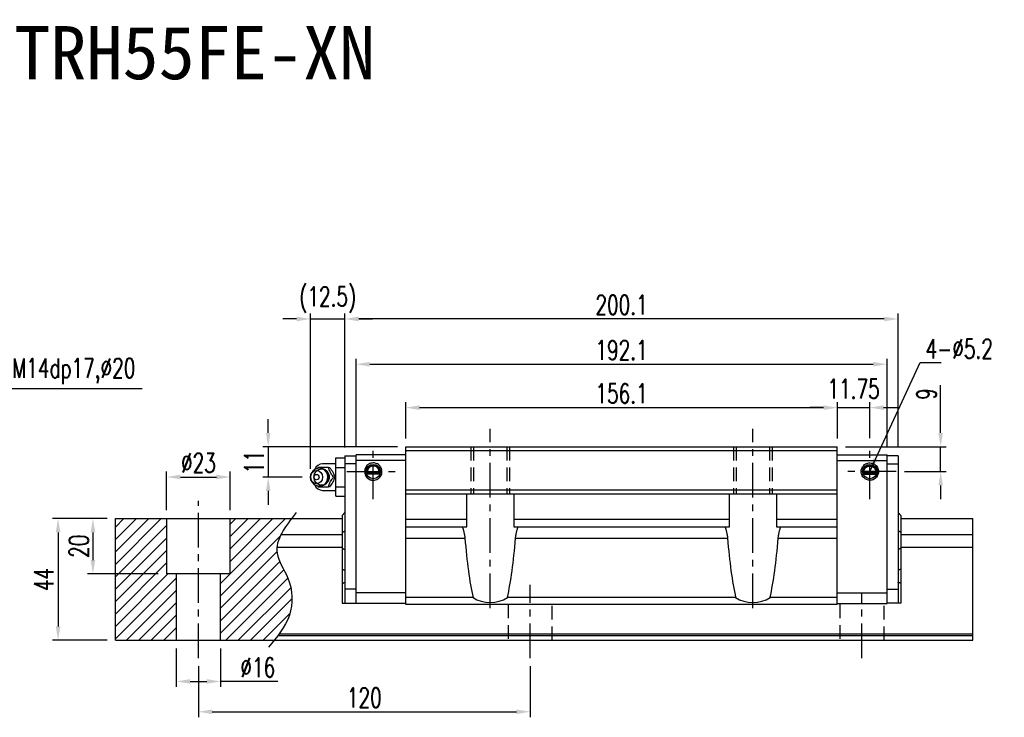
# Model space of a CAD drawing. Header units: millimetres. Extents: x 710 to 1283, y 178 to 676.
# Tile 3 of 3: x 927 to 1283, y 178 to 430. Entities that reach past the tile are written whole.
import ezdxf
from ezdxf.enums import TextEntityAlignment as Align

# ---------------------------------------------------------------- set-up
doc = ezdxf.new("R2010")
doc.units = ezdxf.units.MM
doc.header["$LTSCALE"] = 10
doc.linetypes.add('CENTER', pattern=[2, 1.25, -0.25, 0.25, -0.25])
doc.linetypes.add('DASHED', pattern=[0.75, 0.5, -0.25])
for name, color, linetype in [('2', 7, 'Continuous'), ('CHA', 7, 'Continuous'), ('CL', 1, 'CENTER'), ('DIM', 4, 'Continuous'), ('OUT', 3, 'Continuous')]:
    doc.layers.add(name, color=color, linetype=linetype)
doc.styles.add('DIM-7', font='SIMPLEX.shx', dxfattribs={"width": 0.7, "bigfont": 'chineset.shx'})
doc.styles.add('T', font='kaiu.ttf')
doc.dimstyles.new('CNS', dxfattribs={"dimtxt": 3.5, "dimasz": 2.5, "dimexe": 1, "dimexo": 1.5, "dimgap": 0.09, "dimtad": 0, "dimdsep": 46, "dimtxsty": 'DIM-7', "dimcen": 0.09, "dimclrd": 1, "dimclre": 1, "dimclrt": 4, "dimadec": 0, "dimazin": 0, "dimtfac": 1, "dimtix": 1, "dimtmove": 2, "dimatfit": 3, "dimfxl": 1, "dimtvp": 0.971429, "dimtolj": 1, "dimarcsym": 0})

# ---------------------------------------------------------------- blocks, each defined once
blk = doc.blocks.new('*D58')
at = {"layer": 'DEFPOINTS', "color": 0}
for p in [(961.92, 249.87), (953.76, 229.87), (980.42, 229.87)]:
    blk.add_point(p, dxfattribs=at)
at = {"layer": 'DIM', "color": 7, "lineweight": -2}
for p, q in [((958.92, 249.87), (951.76, 249.87)), ((953.76, 244.87), (953.76, 234.87)), ((977.42, 229.87), (951.76, 229.87))]:
    blk.add_line(p, q, dxfattribs=at)
at = {"layer": 'DIM', "color": 7}
for points in [[(952.93, 244.87), (954.59, 244.87), (953.76, 249.87)], [(952.93, 234.87), (954.59, 234.87), (953.76, 229.87)]]:
    blk.add_solid(points, dxfattribs=at)
at = {"layer": 'DIM', "color": 7, "insert": (948.66, 239.87), "char_height": 7, "attachment_point": 5, "rotation": 90, "style": 'DIM-7'}
blk.add_mtext('\\A1;20', dxfattribs=at)
blk = doc.blocks.new('*D59')
at = {"layer": 'DEFPOINTS', "color": 0}
for p in [(961.92, 249.87), (941.16, 205.87), (961.92, 205.87)]:
    blk.add_point(p, dxfattribs=at)
at = {"layer": 'DIM', "color": 7, "lineweight": -2}
for p, q in [((958.92, 249.87), (939.16, 249.87)), ((941.16, 244.87), (941.16, 210.87)), ((958.92, 205.87), (939.16, 205.87))]:
    blk.add_line(p, q, dxfattribs=at)
at = {"layer": 'DIM', "color": 7}
for points in [[(940.33, 244.87), (941.99, 244.87), (941.16, 249.87)], [(940.33, 210.87), (941.99, 210.87), (941.16, 205.87)]]:
    blk.add_solid(points, dxfattribs=at)
at = {"layer": 'DIM', "color": 7, "insert": (936.06, 227.87), "char_height": 7, "attachment_point": 5, "rotation": 90, "style": 'DIM-7'}
blk.add_mtext('\\A1;44', dxfattribs=at)
blk = doc.blocks.new('*D60')
at = {"layer": 'DEFPOINTS', "color": 0}
for p in [(991.92, 199.46), (1111.92, 199.46), (1111.92, 180.03)]:
    blk.add_point(p, dxfattribs=at)
at = {"layer": 'DIM', "color": 7, "lineweight": -2}
for p, q in [((991.92, 196.46), (991.92, 178.03)), ((1111.92, 196.46), (1111.92, 178.03)), ((996.92, 180.03), (1106.92, 180.03))]:
    blk.add_line(p, q, dxfattribs=at)
at = {"layer": 'DIM', "color": 7}
for points in [[(996.92, 180.86), (996.92, 179.2), (991.92, 180.03)], [(1106.92, 180.86), (1106.92, 179.2), (1111.92, 180.03)]]:
    blk.add_solid(points, dxfattribs=at)
at = {"layer": 'DIM', "color": 7, "insert": (1051.92, 185.13), "char_height": 7, "attachment_point": 5, "style": 'DIM-7'}
blk.add_mtext('\\A1;120', dxfattribs=at)
blk = doc.blocks.new('*D62')
at = {"layer": 'DEFPOINTS', "color": 0}
for p in [(1223.02, 289.99), (1066.92, 275.87), (1223.02, 275.87)]:
    blk.add_point(p, dxfattribs=at)
at = {"layer": 'DIM', "color": 7, "lineweight": -2}
for p, q in [((1066.92, 278.87), (1066.92, 291.99)), ((1071.92, 289.99), (1218.02, 289.99)), ((1223.02, 278.87), (1223.02, 291.99))]:
    blk.add_line(p, q, dxfattribs=at)
at = {"layer": 'DIM', "color": 7}
for points in [[(1071.92, 290.82), (1071.92, 289.15), (1066.92, 289.99)], [(1218.02, 290.82), (1218.02, 289.15), (1223.02, 289.99)]]:
    blk.add_solid(points, dxfattribs=at)
at = {"layer": 'DIM', "color": 7, "insert": (1144.97, 295.09), "char_height": 7, "attachment_point": 5, "style": 'DIM-7'}
blk.add_mtext('\\A1;156.1', dxfattribs=at)
blk = doc.blocks.new('*D63')
at = {"layer": 'DEFPOINTS', "color": 0}
for p in [(1234.77, 289.99), (1223.02, 275.87), (1234.77, 275.95)]:
    blk.add_point(p, dxfattribs=at)
at = {"layer": 'DIM', "color": 7, "lineweight": -2}
for p, q in [((1218.02, 289.99), (1213.02, 289.99)), ((1223.02, 278.87), (1223.02, 291.99)), ((1223.02, 289.99), (1234.77, 289.99)), ((1234.77, 278.95), (1234.77, 291.99)), ((1239.77, 289.99), (1244.77, 289.99))]:
    blk.add_line(p, q, dxfattribs=at)
at = {"layer": 'DIM', "color": 7}
for points in [[(1218.02, 290.82), (1218.02, 289.15), (1223.02, 289.99)], [(1239.77, 290.82), (1239.77, 289.15), (1234.77, 289.99)]]:
    blk.add_solid(points, dxfattribs=at)
at = {"layer": 'DIM', "color": 7, "insert": (1228.89, 296.79), "char_height": 7, "attachment_point": 5, "style": 'DIM-7'}
blk.add_mtext('\\A1;11.75', dxfattribs=at)
blk = doc.blocks.new('*D57')
at = {"layer": 'DEFPOINTS', "color": 0}
for p in [(1223.02, 275.87), (1244.29, 266.87), (1260.39, 266.87)]:
    blk.add_point(p, dxfattribs=at)
at = {"layer": 'DIM', "color": 7, "lineweight": -2}
for p, q in [((1260.39, 280.87), (1260.39, 298.06)), ((1226.02, 275.87), (1262.39, 275.87)), ((1260.39, 266.87), (1260.39, 275.87)), ((1247.29, 266.87), (1262.39, 266.87)), ((1260.39, 261.87), (1260.39, 256.87))]:
    blk.add_line(p, q, dxfattribs=at)
at = {"layer": 'DIM', "color": 7}
for points in [[(1259.56, 280.87), (1261.22, 280.87), (1260.39, 275.87)], [(1259.56, 261.87), (1261.22, 261.87), (1260.39, 266.87)]]:
    blk.add_solid(points, dxfattribs=at)
at = {"layer": 'DIM', "color": 7, "insert": (1255.29, 294.94), "char_height": 7, "attachment_point": 5, "rotation": 90, "style": 'DIM-7'}
blk.add_mtext('\\A1;9', dxfattribs=at)
blk = doc.blocks.new('*D64')
at = {"layer": 'DEFPOINTS', "color": 0}
for p in [(1003.42, 264.91), (980.42, 249.87), (1003.42, 249.87)]:
    blk.add_point(p, dxfattribs=at)
at = {"layer": 'DIM', "color": 7, "lineweight": -2}
for p, q in [((980.42, 252.87), (980.42, 266.91)), ((985.42, 264.91), (998.42, 264.91)), ((1003.42, 252.87), (1003.42, 266.91))]:
    blk.add_line(p, q, dxfattribs=at)
at = {"layer": 'DIM', "color": 7}
for points in [[(985.42, 265.74), (985.42, 264.08), (980.42, 264.91)], [(998.42, 265.74), (998.42, 264.08), (1003.42, 264.91)]]:
    blk.add_solid(points, dxfattribs=at)
at = {"layer": 'DIM', "color": 7, "insert": (991.92, 270.01), "char_height": 7, "attachment_point": 5, "style": 'DIM-7'}
blk.add_mtext('\\A1;%%c23', dxfattribs=at)
blk = doc.blocks.new('*D65')
at = {"layer": 'DEFPOINTS', "color": 0}
for p in [(983.92, 205.87), (999.92, 205.87), (999.92, 190.99)]:
    blk.add_point(p, dxfattribs=at)
at = {"layer": 'DIM', "color": 7, "lineweight": -2}
for p, q in [((983.92, 202.87), (983.92, 188.99)), ((999.92, 202.87), (999.92, 188.99)), ((988.92, 190.99), (994.92, 190.99)), ((1020.6, 190.99), (999.92, 190.99))]:
    blk.add_line(p, q, dxfattribs=at)
at = {"layer": 'DIM', "color": 7}
for points in [[(988.92, 191.83), (988.92, 190.16), (983.92, 190.99)], [(994.92, 191.83), (994.92, 190.16), (999.92, 190.99)]]:
    blk.add_solid(points, dxfattribs=at)
at = {"layer": 'DIM', "color": 7, "insert": (1013.4, 196.09), "char_height": 7, "attachment_point": 5, "style": 'DIM-7'}
blk.add_mtext('\\A1;%%c16', dxfattribs=at)
blk = doc.blocks.new('*D66')
at = {"layer": 'DEFPOINTS', "color": 0}
for p in [(1066.92, 275.87), (1017.16, 264.87), (1032.42, 264.87)]:
    blk.add_point(p, dxfattribs=at)
at = {"layer": 'DIM', "color": 7, "lineweight": -2}
for p, q in [((1017.16, 280.87), (1017.16, 285.87)), ((1063.92, 275.87), (1015.16, 275.87)), ((1017.16, 275.87), (1017.16, 264.87)), ((1029.42, 264.87), (1015.16, 264.87)), ((1017.16, 259.87), (1017.16, 254.87))]:
    blk.add_line(p, q, dxfattribs=at)
at = {"layer": 'DIM', "color": 7}
for points in [[(1016.33, 280.87), (1017.99, 280.87), (1017.16, 275.87)], [(1016.33, 259.87), (1017.99, 259.87), (1017.16, 264.87)]]:
    blk.add_solid(points, dxfattribs=at)
at = {"layer": 'DIM', "color": 7, "insert": (1012.06, 270.37), "char_height": 7, "attachment_point": 5, "rotation": 90, "style": 'DIM-7'}
blk.add_mtext('\\A1;11', dxfattribs=at)
blk = doc.blocks.new('*D67')
at = {"layer": 'DEFPOINTS', "color": 0}
for p in [(1044.92, 322.05), (1044.92, 272.62), (1245.02, 272.62)]:
    blk.add_point(p, dxfattribs=at)
at = {"layer": 'DIM', "color": 7, "lineweight": -2}
for p, q in [((1044.92, 275.62), (1044.92, 324.05)), ((1240.02, 322.05), (1049.92, 322.05)), ((1245.02, 275.62), (1245.02, 324.05))]:
    blk.add_line(p, q, dxfattribs=at)
at = {"layer": 'DIM', "color": 7}
for points in [[(1049.92, 322.89), (1049.92, 321.22), (1044.92, 322.05)], [(1240.02, 322.89), (1240.02, 321.22), (1245.02, 322.05)]]:
    blk.add_solid(points, dxfattribs=at)
at = {"layer": 'DIM', "color": 7, "insert": (1144.97, 327.15), "char_height": 7, "attachment_point": 5, "style": 'DIM-7'}
blk.add_mtext('\\A1;200.1', dxfattribs=at)
blk = doc.blocks.new('*D68')
at = {"layer": 'DEFPOINTS', "color": 0}
for p in [(1241.02, 305.69), (1048.92, 272.87), (1241.02, 272.87)]:
    blk.add_point(p, dxfattribs=at)
at = {"layer": 'DIM', "color": 7, "lineweight": -2}
for p, q in [((1048.92, 275.87), (1048.92, 307.69)), ((1241.02, 275.87), (1241.02, 307.69)), ((1053.92, 305.69), (1236.02, 305.69))]:
    blk.add_line(p, q, dxfattribs=at)
at = {"layer": 'DIM', "color": 7}
for points in [[(1053.92, 306.53), (1053.92, 304.86), (1048.92, 305.69)], [(1236.02, 306.53), (1236.02, 304.86), (1241.02, 305.69)]]:
    blk.add_solid(points, dxfattribs=at)
at = {"layer": 'DIM', "color": 7, "insert": (1144.97, 310.79), "char_height": 7, "attachment_point": 5, "style": 'DIM-7'}
blk.add_mtext('\\A1;192.1', dxfattribs=at)
blk = doc.blocks.new('*D69')
at = {"layer": 'DEFPOINTS', "color": 0}
for p in [(1044.92, 322.05), (1044.92, 272.62), (1032.42, 264.87)]:
    blk.add_point(p, dxfattribs=at)
at = {"layer": 'DIM', "color": 7, "lineweight": -2}
for p, q in [((1027.42, 322.05), (1022.42, 322.05)), ((1032.42, 267.87), (1032.42, 324.05)), ((1032.42, 322.05), (1044.92, 322.05)), ((1044.92, 275.62), (1044.92, 324.05)), ((1049.92, 322.05), (1054.92, 322.05))]:
    blk.add_line(p, q, dxfattribs=at)
at = {"layer": 'DIM', "color": 7}
for points in [[(1027.42, 322.89), (1027.42, 321.22), (1032.42, 322.05)], [(1049.92, 322.89), (1049.92, 321.22), (1044.92, 322.05)]]:
    blk.add_solid(points, dxfattribs=at)
at = {"layer": 'DIM', "color": 7, "insert": (1038.67, 328.99), "char_height": 7, "attachment_point": 5, "style": 'DIM-7'}
blk.add_mtext('\\A1;(12.5)', dxfattribs=at)

msp = doc.modelspace()

# ---------------------------------------------------------------- hatches: boundary and pattern name
at = {"layer": 'DIM'}
h = msp.add_hatch(dxfattribs=at)
h.set_pattern_fill('ANSI31', style=0)
h.set_pattern_definition([(45, (684.0117, -336.434), (-2.245064, 2.245064), [])])
h.paths.add_polyline_path([(980.419, 249.874), (961.919, 249.874), (961.919, 205.874), (983.919, 205.874), (983.919, 229.874), (980.419, 229.874)])
edge = h.paths.add_edge_path()
edge.add_line((999.919, 205.874), (1019.313, 205.874))
edge.add_spline(control_points=[(1019.313, 205.874), (1021.623, 208.706), (1026.324, 215.292), (1025.931, 227.576), (1017.778, 238.507), (1022.409, 245.669), (1025.617, 249.874)], knot_values=[2.3719972, 2.3719972, 2.3719972, 2.3719972, 13.0733629, 26.449734, 36.2555502, 50.1300895, 50.1300895, 50.1300895, 50.1300895], degree=3, periodic=0)
edge.add_line((1025.617, 249.874), (1003.419, 249.874))
edge.add_line((1003.419, 249.874), (1003.419, 229.874))
edge.add_line((1003.419, 229.874), (999.919, 229.874))
edge.add_line((999.919, 229.874), (999.919, 205.874))

# ---------------------------------------------------------------- linework, layer by layer
at = {"layer": '2', "color": 7, "linetype": 'DASHED'}
for p, q in [((1090.469, 275.874), (1090.469, 258.874)), ((1091.469, 275.874), (1091.469, 258.874)), ((1103.469, 275.874), (1103.469, 258.874)), ((1104.469, 275.874), (1104.469, 258.874)), ((1185.469, 275.874), (1185.469, 258.874)), ((1186.469, 275.874), (1186.469, 258.874)), ((1198.469, 275.874), (1198.469, 258.874)), ((1199.469, 275.874), (1199.469, 258.874)), ((1103.919, 218.874), (1103.919, 205.874)), ((1119.919, 205.874), (1119.919, 218.874)), ((1223.919, 218.874), (1223.919, 205.874)), ((1239.919, 205.874), (1239.919, 218.874))]:
    msp.add_line(p, q, dxfattribs=at)
at = {"layer": '2', "color": 7, "linetype": 'Continuous'}
for p, q in [((1041.569, 271.803), (1044.919, 271.803)), ((1041.569, 268.338), (1041.569, 271.803)), ((1044.919, 272.622), (1048.919, 272.622)), ((1044.919, 272.622), (1044.919, 269.622)), ((1048.919, 219.174), (1048.919, 272.874)), ((1066.919, 272.874), (1048.919, 272.874)), ((1066.919, 270.875), (1048.919, 270.875)), ((1223.019, 272.874), (1241.019, 272.874)), ((1223.019, 270.875), (1241.019, 270.875)), ((1241.019, 219.174), (1241.019, 272.874)), ((1245.019, 272.622), (1241.019, 272.622)), ((1245.019, 272.622), (1245.019, 269.622)), ((1041.569, 269.674), (1036.836, 269.674)), ((1041.569, 261.41), (1041.569, 268.338)), ((1041.569, 268.338), (1044.919, 268.338)), ((1048.919, 269.622), (1044.919, 269.622)), ((1044.919, 269.622), (1044.919, 224.322)), ((1241.019, 269.622), (1245.019, 269.622)), ((1245.019, 269.622), (1245.019, 224.322)), ((1033.216, 266.833), (1032.852, 266.299)), ((1057.643, 266.074), (1052.696, 266.074)), ((1057.589, 265.924), (1052.749, 265.924)), ((1057.414, 266.374), (1052.924, 266.374)), ((1057.196, 266.663), (1053.143, 266.663)), ((1232.296, 266.074), (1237.243, 266.074)), ((1232.349, 265.924), (1237.189, 265.924)), ((1232.524, 266.374), (1237.014, 266.374)), ((1232.743, 266.663), (1236.796, 266.663)), ((1032.852, 263.45), (1033.216, 262.915)), ((1036.836, 260.074), (1041.569, 260.074)), ((1041.569, 257.946), (1041.569, 261.41)), ((1041.569, 261.41), (1044.919, 261.41)), ((1041.569, 257.946), (1044.919, 257.946)), ((961.919, 249.874), (1043.919, 249.874)), ((961.919, 205.874), (961.919, 249.874)), ((980.419, 249.874), (980.419, 229.874)), ((1003.419, 229.874), (1003.419, 249.874)), ((1043.919, 251.022), (1044.919, 252.021)), ((1043.919, 251.022), (1043.919, 244.936)), ((1246.019, 251.022), (1245.019, 252.021)), ((1246.019, 251.022), (1246.019, 244.936)), ((1246.019, 249.874), (1272.005, 249.874)), ((1272.005, 205.874), (1272.005, 249.874)), ((1021.58, 244.166), (1043.919, 244.166)), ((1043.919, 244.936), (1043.919, 239.106)), ((1246.019, 244.936), (1246.019, 239.106)), ((1246.019, 244.166), (1272.005, 244.166)), ((1020.17, 239.582), (1043.919, 239.582)), ((1043.919, 239.106), (1043.919, 231.606)), ((1246.019, 239.582), (1272.005, 239.582)), ((1246.019, 239.106), (1246.019, 231.606)), ((1043.919, 231.606), (1043.919, 226.434)), ((1246.019, 231.606), (1246.019, 226.434)), ((1003.419, 229.874), (980.419, 229.874)), ((983.919, 229.874), (983.919, 205.874)), ((999.919, 205.874), (999.919, 229.874)), ((1043.919, 226.434), (1043.919, 219.322)), ((1246.019, 226.434), (1246.019, 219.322)), ((1048.919, 224.322), (1044.919, 224.322)), ((1044.919, 224.322), (1044.919, 219.322)), ((1066.919, 223.075), (1048.919, 223.01)), ((1223.019, 223.075), (1241.019, 223.01)), ((1241.019, 224.322), (1245.019, 224.322)), ((1245.019, 224.322), (1245.019, 219.322)), ((1043.919, 219.322), (1044.919, 219.322)), ((1044.919, 219.322), (1048.919, 219.322)), ((1066.919, 219.174), (1048.919, 219.174)), ((1223.019, 219.174), (1241.019, 219.174)), ((1245.019, 219.322), (1241.019, 219.322)), ((1246.019, 219.322), (1245.019, 219.322)), ((1020.716, 207.653), (1272.005, 207.653)), ((1021.112, 208.183), (1272.005, 208.183)), ((961.919, 205.874), (1272.005, 205.874))]:
    msp.add_line(p, q, dxfattribs=at)
for centre in [(1055.169, 266.874), (1234.769, 266.874)]:
    msp.add_circle(centre, 2.6, dxfattribs=at)
for centre, radius, start, end in [((1036.836, 266.674), 3, 89.99998, 161.42204), ((1055.169, 266.874), 3.098, 141.48563, 180), ((1234.769, 266.874), 3.098, 0, 38.51437), ((1055.169, 266.874), 3.098, 180, 269.4375), ((1234.769, 266.874), 3.098, 270.5625, 0), ((1036.836, 263.074), 3, 198.57796, 270.00002)]:
    msp.add_arc(centre, radius, start, end, dxfattribs=at)
for centre, major_axis in [((1034.637, 264.874), (0, -2.4)), ((1035.67, 264.874), (0, -3.3)), ((1036.485, 264.874), (0, -2.962)), ((1034.637, 264.874), (0, -1))]:
    msp.add_ellipse(centre, major_axis=major_axis, ratio=0.9238797, dxfattribs=at)
for centre, major_axis, start_param, end_param in [((1035.67, 264.874), (0, -3.3), 1.5707964, 4.0768055), ((1036.485, 264.874), (0, -2.962), 1.5707964, 2.6988246), ((1035.67, 264.874), (0, -3.3), 0, 1.5707962), ((1036.485, 264.874), (0, -2.962), 0.4234277, 1.5707964), ((1035.67, 264.874), (0, -3.3), 5.3478744, 6.2831853)]:
    msp.add_ellipse(centre, major_axis=major_axis, ratio=0.9238797, start_param=start_param, end_param=end_param, dxfattribs=at)
for points, degree in [([(1035.227, 268.374), (1035.139, 268.26), (1035.051, 268.144), (1034.963, 268.027)], 3), ([(1038.961, 268.374), (1039.375, 268.374)], 1), ([(1040.827, 264.874), (1041.242, 264.874)], 1), ([(1053.143, 266.663), (1053.03, 266.523), (1052.924, 266.374)], 2), ([(1057.196, 266.663), (1057.269, 266.567), (1057.342, 266.471), (1057.414, 266.374)], 3), ([(1232.743, 266.663), (1232.67, 266.567), (1232.597, 266.471), (1232.524, 266.374)], 3), ([(1236.796, 266.663), (1236.909, 266.523), (1237.014, 266.374)], 2), ([(1034.982, 261.696), (1035.064, 261.588), (1035.145, 261.481), (1035.227, 261.374)], 3), ([(1035.692, 261.595), (1035.749, 261.592), (1035.806, 261.591), (1035.863, 261.591)], 3), ([(1039.375, 261.374), (1038.961, 261.374)], 1), ([(1043.919, 244.936), (1044.919, 245.35)], 1), ([(1246.019, 244.936), (1245.019, 245.35)], 1), ([(1043.919, 239.106), (1044.92, 238.693)], 1), ([(1246.019, 239.106), (1245.019, 238.693)], 1), ([(1043.919, 231.606), (1044.919, 231.192)], 1), ([(1246.019, 231.606), (1245.02, 231.192)], 1), ([(1043.919, 226.434), (1044.919, 226.849)], 1), ([(1246.019, 226.434), (1245.019, 226.849)], 1)]:
    msp.add_open_spline(points, degree=degree, dxfattribs=at)
for points, degree, knots in [([(1038.96, 268.374), (1038.242, 268.374), (1037.474, 268.374), (1036.166, 268.374), (1035.679, 268.374), (1035.227, 268.374)], 3, [0, 0, 0, 0, 0.5, 0.5, 1, 1, 1, 1]), ([(1038.97, 264.874), (1038.969, 265.125), (1038.914, 265.621), (1038.656, 266.349), (1038.229, 267.007), (1037.654, 267.551), (1036.969, 267.94), (1036.289, 268.145), (1035.852, 268.164), (1035.669, 268.156)], 3, [0, 0, 0, 0, 0.1424122, 0.2912277, 0.4421098, 0.5939693, 0.7455107, 0.8956214, 1, 1, 1, 1]), ([(1040.827, 264.874), (1040.562, 265.22), (1040.294, 265.575), (1039.878, 266.204), (1039.717, 266.472), (1039.448, 267), (1039.337, 267.262), (1039.133, 267.809), (1039.045, 268.094), (1038.961, 268.374)], 3, [0, 0, 0, 0, 0.316279, 0.316279, 0.5305075, 0.5305075, 0.7443494, 0.7443494, 1, 1, 1, 1]), ([(1039.375, 268.374), (1039.788, 267.827), (1040.186, 267.242), (1040.839, 266.02), (1041.07, 265.425), (1041.242, 264.875)], 3, [0, 0, 0, 0, 0.5, 0.5, 1, 1, 1, 1]), ([(1055.169, 270.012), (1054.88, 269.989), (1054.306, 269.943), (1053.52, 269.585), (1052.869, 269.061), (1052.388, 268.398), (1052.097, 267.654), (1051.985, 266.76), (1052.18, 265.679), (1052.957, 264.47), (1054.128, 263.805), (1054.941, 263.752), (1055.169, 263.737)], 3, [0, 0, 0, 0, 0.088414, 0.1748885, 0.2594231, 0.3420175, 0.4226713, 0.5013844, 0.6152487, 0.7511468, 0.9302271, 1, 1, 1, 1]), ([(1057.414, 266.374), (1057.442, 266.499), (1057.479, 266.762), (1057.461, 267.206), (1057.369, 267.576), (1057.259, 267.844), (1057.158, 268.037), (1057.042, 268.216), (1056.907, 268.388), (1056.743, 268.558), (1056.494, 268.768), (1056.192, 268.948), (1055.853, 269.076), (1055.584, 269.142), (1055.311, 269.176), (1054.939, 269.176), (1054.462, 269.09), (1054.008, 268.876), (1053.693, 268.646), (1053.483, 268.447), (1053.307, 268.233), (1053.158, 268.002), (1053.038, 267.754), (1052.948, 267.492), (1052.888, 267.211), (1052.864, 266.925), (1052.875, 266.646), (1052.905, 266.463), (1052.924, 266.374)], 3, [0, 0, 0, 0, 0.0625, 0.125, 0.1875, 0.21875, 0.25, 0.28125, 0.3125, 0.34375, 0.375, 0.4375, 0.46875, 0.5, 0.53125, 0.5625, 0.625, 0.6875, 0.71875, 0.75, 0.78125, 0.8125, 0.84375, 0.875, 0.90625, 0.9375, 0.96875, 1, 1, 1, 1]), ([(1057.196, 266.663), (1057.239, 266.875), (1057.228, 267.093), (1057.217, 267.307), (1057.153, 267.517), (1057.092, 267.723), (1056.981, 267.912), (1056.872, 268.098), (1056.722, 268.258), (1056.575, 268.414), (1056.394, 268.537), (1056.216, 268.658), (1056.013, 268.742), (1055.815, 268.823), (1055.6, 268.865), (1055.388, 268.906), (1055.17, 268.906), (1054.728, 268.907), (1054.326, 268.742), (1053.914, 268.572), (1053.617, 268.258), (1053.467, 268.099), (1053.248, 267.725), (1053.122, 267.309), (1053.1, 266.876), (1053.143, 266.663)], 2, [0, 0, 0, 0.0625, 0.0625, 0.125, 0.125, 0.1875, 0.1875, 0.25, 0.25, 0.3125, 0.3125, 0.375, 0.375, 0.4375, 0.4375, 0.5, 0.5, 0.625, 0.625, 0.75, 0.75, 0.8125, 0.875, 0.9375, 1, 1, 1]), ([(1055.169, 263.737), (1055.459, 263.76), (1056.032, 263.806), (1056.818, 264.164), (1057.47, 264.688), (1057.951, 265.351), (1058.242, 266.095), (1058.353, 266.989), (1058.158, 268.07), (1057.382, 269.279), (1056.211, 269.944), (1055.397, 269.997), (1055.169, 270.012)], 3, [0, 0, 0, 0, 0.088414, 0.1748885, 0.2594231, 0.3420175, 0.4226713, 0.5013844, 0.6152487, 0.7511468, 0.9302271, 1, 1, 1, 1]), ([(1234.769, 263.737), (1234.48, 263.76), (1233.906, 263.806), (1233.12, 264.164), (1232.469, 264.688), (1231.988, 265.351), (1231.697, 266.095), (1231.585, 266.989), (1231.78, 268.07), (1232.557, 269.279), (1233.728, 269.944), (1234.541, 269.997), (1234.769, 270.012)], 3, [0, 0, 0, 0, 0.088414, 0.1748885, 0.2594231, 0.3420175, 0.4226713, 0.5013844, 0.6152487, 0.7511468, 0.9302271, 1, 1, 1, 1]), ([(1232.524, 266.374), (1232.497, 266.499), (1232.459, 266.762), (1232.478, 267.206), (1232.57, 267.576), (1232.68, 267.844), (1232.781, 268.037), (1232.897, 268.216), (1233.032, 268.388), (1233.196, 268.558), (1233.445, 268.768), (1233.747, 268.948), (1234.086, 269.076), (1234.355, 269.142), (1234.628, 269.176), (1235, 269.176), (1235.477, 269.09), (1235.931, 268.876), (1236.245, 268.646), (1236.456, 268.447), (1236.632, 268.233), (1236.78, 268.002), (1236.901, 267.754), (1236.991, 267.492), (1237.051, 267.211), (1237.075, 266.925), (1237.064, 266.646), (1237.034, 266.463), (1237.014, 266.374)], 3, [0, 0, 0, 0, 0.0625, 0.125, 0.1875, 0.21875, 0.25, 0.28125, 0.3125, 0.34375, 0.375, 0.4375, 0.46875, 0.5, 0.53125, 0.5625, 0.625, 0.6875, 0.71875, 0.75, 0.78125, 0.8125, 0.84375, 0.875, 0.90625, 0.9375, 0.96875, 1, 1, 1, 1]), ([(1232.743, 266.663), (1232.7, 266.875), (1232.711, 267.093), (1232.722, 267.307), (1232.785, 267.517), (1232.847, 267.723), (1232.958, 267.912), (1233.066, 268.098), (1233.217, 268.258), (1233.364, 268.414), (1233.545, 268.537), (1233.723, 268.658), (1233.925, 268.742), (1234.124, 268.823), (1234.339, 268.865), (1234.551, 268.906), (1234.769, 268.906), (1235.211, 268.907), (1235.613, 268.742), (1236.025, 268.572), (1236.322, 268.258), (1236.471, 268.099), (1236.691, 267.725), (1236.817, 267.309), (1236.839, 266.876), (1236.796, 266.663)], 2, [0, 0, 0, 0.0625, 0.0625, 0.125, 0.125, 0.1875, 0.1875, 0.25, 0.25, 0.3125, 0.3125, 0.375, 0.375, 0.4375, 0.4375, 0.5, 0.5, 0.625, 0.625, 0.75, 0.75, 0.8125, 0.875, 0.9375, 1, 1, 1]), ([(1234.769, 270.012), (1235.059, 269.989), (1235.632, 269.943), (1236.418, 269.585), (1237.07, 269.061), (1237.551, 268.398), (1237.842, 267.654), (1237.953, 266.76), (1237.758, 265.679), (1236.982, 264.47), (1235.811, 263.805), (1234.997, 263.752), (1234.769, 263.737)], 3, [0, 0, 0, 0, 0.088414, 0.1748885, 0.2594231, 0.3420175, 0.4226713, 0.5013844, 0.6152487, 0.7511468, 0.9302271, 1, 1, 1, 1]), ([(1036.011, 261.597), (1036.058, 261.6), (1036.354, 261.627), (1036.885, 261.779), (1037.546, 262.125), (1038.107, 262.609), (1038.547, 263.203), (1038.846, 263.881), (1038.957, 264.455), (1038.97, 264.788), (1038.97, 264.874)], 3, [0, 0, 0, 0, 0.0297339, 0.1848987, 0.3380427, 0.4898314, 0.6411412, 0.7929758, 0.9463445, 1, 1, 1, 1]), ([(1038.961, 261.374), (1039.064, 261.72), (1039.175, 262.075), (1039.429, 262.704), (1039.555, 262.972), (1039.848, 263.5), (1040.017, 263.762), (1040.396, 264.309), (1040.612, 264.594), (1040.827, 264.874)], 3, [0, 0, 0, 0, 0.316279, 0.316279, 0.5305075, 0.5305075, 0.7443494, 0.7443494, 1, 1, 1, 1]), ([(1041.242, 264.874), (1041.071, 264.327), (1040.845, 263.742), (1040.194, 262.52), (1039.79, 261.925), (1039.375, 261.375)], 3, [0, 0, 0, 0, 0.5, 0.5, 1, 1, 1, 1]), ([(1035.227, 261.374), (1035.686, 261.374), (1036.18, 261.374), (1037.529, 261.374), (1038.252, 261.374), (1038.96, 261.374)], 3, [0, 0, 0, 0, 0.5, 0.5, 1, 1, 1, 1])]:
    msp.add_open_spline(points, degree=degree, knots=knots, dxfattribs=at)
at = {"layer": 'CL', "color": 7}
for p, q in [((1097.469, 217.512), (1097.469, 282.287)), ((1192.469, 217.512), (1192.469, 282.287)), ((1055.169, 256.902), (1055.169, 275.952)), ((1234.769, 256.902), (1234.769, 275.952)), ((1045.644, 266.874), (1064.694, 266.874)), ((1244.294, 266.874), (1225.244, 266.874)), ((991.919, 199.462), (991.919, 256.287)), ((1111.919, 199.462), (1111.919, 225.951)), ((1231.919, 199.462), (1231.919, 223.174))]:
    msp.add_line(p, q, dxfattribs=at)
at = {"layer": 'DIM', "color": 7}
msp.add_open_spline([(1027.29, 252.032), (1023.436, 247.106), (1017.256, 239.207), (1025.931, 227.576), (1026.36, 214.174), (1020.337, 207.055), (1017.28, 203.442)], degree=3, knots=[0, 0, 0, 0, 16.2465365, 26.0523527, 39.4287239, 53.2135918, 53.2135918, 53.2135918, 53.2135918], dxfattribs=at)
at = {"layer": 'OUT', "color": 7}
for p, q in [((1066.919, 275.874), (1223.019, 275.874)), ((1066.919, 218.874), (1066.919, 275.874)), ((1223.019, 274.324), (1066.919, 274.324)), ((1223.019, 218.874), (1223.019, 275.874)), ((1223.019, 260.094), (1066.919, 260.094)), ((1066.919, 258.874), (1088.969, 258.874)), ((1088.969, 258.874), (1105.969, 258.874)), ((1088.969, 249.613), (1088.969, 258.874)), ((1105.969, 258.874), (1183.969, 258.874)), ((1105.969, 258.874), (1105.969, 249.613)), ((1183.969, 258.874), (1200.969, 258.874)), ((1183.969, 249.613), (1183.969, 258.874)), ((1200.969, 258.874), (1223.019, 258.874)), ((1200.969, 258.874), (1200.969, 249.613)), ((1066.919, 249.613), (1088.969, 249.613)), ((1088.969, 246.874), (1088.969, 249.613)), ((1105.969, 249.613), (1183.969, 249.613)), ((1105.969, 249.613), (1105.969, 246.874)), ((1183.969, 246.874), (1183.969, 249.613)), ((1200.969, 249.613), (1223.019, 249.613)), ((1200.969, 249.613), (1200.969, 246.874)), ((1066.919, 246.874), (1088.969, 246.874)), ((1087.507, 246.874), (1087.498, 246.738)), ((1105.969, 246.874), (1183.969, 246.874)), ((1182.507, 246.874), (1182.498, 246.738)), ((1200.969, 246.874), (1223.019, 246.874)), ((1066.919, 242.743), (1088.327, 242.743)), ((1106.612, 242.743), (1183.327, 242.743)), ((1201.612, 242.743), (1223.019, 242.743)), ((1091.245, 221.337), (1066.919, 221.337)), ((1186.245, 221.337), (1103.694, 221.337)), ((1223.019, 221.337), (1198.694, 221.337)), ((1223.019, 218.874), (1066.919, 218.874))]:
    msp.add_line(p, q, dxfattribs=at)
for centre, major_axis, ratio, start_param, end_param in [((1097.469, 265.722), (0, 56.713), 0.176327, 1.9879824, 2.4696878), ((1097.469, 265.722), (0, 56.713), 0.176327, 3.8134975, 4.2952029), ((1192.469, 265.722), (0, 56.713), 0.176327, 1.9879824, 2.4696878), ((1192.469, 265.722), (0, 56.713), 0.176327, 3.8134975, 4.2952029), ((1097.469, 227.905), (10, 0), 0.8392707, 4.0404842, 5.3842938), ((1192.469, 227.905), (10, 0), 0.8392707, 4.0404842, 5.3842938)]:
    msp.add_ellipse(centre, major_axis=major_axis, ratio=ratio, start_param=start_param, end_param=end_param, dxfattribs=at)
for points, knots in [([(1087.491, 246.636), (1087.52, 246.495), (1087.575, 246.298), (1087.684, 245.924), (1087.724, 245.786), (1087.809, 245.49), (1087.853, 245.332), (1087.942, 244.994), (1087.988, 244.812), (1088.074, 244.437), (1088.115, 244.242), (1088.229, 243.635), (1088.292, 243.196), (1088.327, 242.743)], [0, 0, 0, 0, 0.25, 0.25, 0.375, 0.375, 0.5, 0.5, 0.625, 0.625, 0.75, 0.75, 1, 1, 1, 1]), ([(1106.612, 242.743), (1106.65, 243.232), (1106.718, 243.693), (1106.845, 244.347), (1106.891, 244.557), (1106.986, 244.952), (1107.034, 245.138), (1107.13, 245.49), (1107.177, 245.656), (1107.264, 245.956), (1107.304, 246.091), (1107.373, 246.333), (1107.402, 246.44), (1107.446, 246.62), (1107.46, 246.693), (1107.466, 246.747)], [0, 0, 0, 0, 0.25, 0.25, 0.375, 0.375, 0.5, 0.5, 0.625, 0.625, 0.75, 0.75, 0.875, 0.875, 1, 1, 1, 1]), ([(1107.462, 246.783), (1107.462, 246.818), (1107.463, 246.871), (1107.439, 246.873), (1107.431, 246.874)], [0, 0, 0, 0, 0.6804166, 1, 1, 1, 1]), ([(1182.491, 246.636), (1182.52, 246.495), (1182.575, 246.298), (1182.684, 245.924), (1182.724, 245.786), (1182.809, 245.49), (1182.853, 245.332), (1182.942, 244.994), (1182.988, 244.812), (1183.074, 244.437), (1183.115, 244.242), (1183.229, 243.635), (1183.292, 243.196), (1183.327, 242.743)], [0, 0, 0, 0, 0.25, 0.25, 0.375, 0.375, 0.5, 0.5, 0.625, 0.625, 0.75, 0.75, 1, 1, 1, 1]), ([(1201.612, 242.743), (1201.65, 243.232), (1201.718, 243.693), (1201.845, 244.347), (1201.891, 244.557), (1201.986, 244.952), (1202.034, 245.138), (1202.13, 245.49), (1202.177, 245.656), (1202.264, 245.956), (1202.304, 246.091), (1202.373, 246.333), (1202.402, 246.44), (1202.446, 246.62), (1202.46, 246.693), (1202.466, 246.747)], [0, 0, 0, 0, 0.25, 0.25, 0.375, 0.375, 0.5, 0.5, 0.625, 0.625, 0.75, 0.75, 0.875, 0.875, 1, 1, 1, 1]), ([(1202.462, 246.783), (1202.462, 246.818), (1202.463, 246.871), (1202.439, 246.873), (1202.431, 246.874)], [0, 0, 0, 0, 0.68041661, 1, 1, 1, 1])]:
    msp.add_open_spline(points, degree=3, knots=knots, dxfattribs=at)

# ---------------------------------------------------------------- texts
at = {"layer": 'CHA', "style": 'T'}
msp.add_text('TRH55FE-XN', height=19.2, dxfattribs=at).set_placement((990.584, 418.172), align=Align.MIDDLE)
at = {"layer": 'DIM', "color": 7, "char_height": 7, "attachment_point": 7, "style": 'DIM-7'}
for s, insert in [('\\A1;4-%%C5.2', (1254.938, 307.782)), ('\\A1;4-M14dp17,%%C20', (914.928, 298.474))]:
    msp.add_mtext(s, dxfattribs=dict(at, insert=insert))

# ---------------------------------------------------------------- dimensions: what is measured, and where the dimension line sits
at = {"layer": 'DIM', "color": 7}
for base, p1, p2, text, picture, middle in [((1044.919, 322.055), (1032.419, 264.874), (1044.919, 272.622), '(<>)', '*D69', (1038.669, 328.988)), ((1003.419, 264.91), (980.419, 249.874), (1003.419, 249.874), '%%c<>', '*D64', (991.919, 270.01))]:
    dim = msp.add_linear_dim(base=base, p1=p1, p2=p2, text=text, dimstyle='CNS', override={"dimscale": 2, "dimgap": 0.8, "dimtad": 1, "dimclrd": 7, "dimclre": 7, "dimclrt": 7, "dimadec": 2, "dimazin": 2, "dimtmove": 1}, dxfattribs=at)
    dim.commit()
    dim.dimension.update_dxf_attribs({"geometry": picture, "text_midpoint": middle})
for base, p1, p2, override, picture, middle in [((1044.919, 322.055), (1245.019, 272.622), (1044.919, 272.622), {"dimscale": 2, "dimgap": 0.8, "dimtad": 1, "dimclrd": 7, "dimclre": 7, "dimclrt": 7, "dimadec": 2, "dimazin": 2, "dimtmove": 1}, '*D67', (1144.969, 327.155)), ((1241.019, 305.693), (1048.919, 272.874), (1241.019, 272.874), {"dimscale": 2, "dimgap": 0.8, "dimtad": 1, "dimclrd": 7, "dimclre": 7, "dimclrt": 7, "dimadec": 2, "dimazin": 2, "dimtmove": 1}, '*D68', (1144.969, 310.793)), ((1223.019, 289.986), (1066.919, 275.874), (1223.019, 275.874), {"dimscale": 2, "dimgap": 0.8, "dimtad": 1, "dimclrd": 7, "dimclre": 7, "dimclrt": 7, "dimadec": 2, "dimazin": 2, "dimtmove": 1}, '*D62', (1144.969, 295.086)), ((1234.769, 289.986), (1223.019, 275.874), (1234.769, 275.952), {"dimscale": 2, "dimgap": 0.8, "dimclrd": 7, "dimclre": 7, "dimclrt": 7, "dimadec": 2, "dimazin": 2}, '*D63', (1228.894, 296.786)), ((1111.919, 180.029), (991.919, 199.462), (1111.919, 199.462), {"dimscale": 2, "dimgap": 0.8, "dimtad": 1, "dimclrd": 7, "dimclre": 7, "dimclrt": 7, "dimadec": 2, "dimazin": 2, "dimtmove": 1}, '*D60', (1051.919, 185.129))]:
    dim = msp.add_linear_dim(base=base, p1=p1, p2=p2, dimstyle='CNS', override=override, dxfattribs=at)
    dim.commit()
    dim.dimension.update_dxf_attribs({"geometry": picture, "text_midpoint": middle})
dim = msp.add_linear_dim(base=(1260.389, 266.874), p1=(1223.019, 275.874), p2=(1244.294, 266.874), angle=90, dimstyle='CNS', override={"dimscale": 2, "dimgap": 0.8, "dimtad": 1, "dimclrd": 7, "dimclre": 7, "dimclrt": 7, "dimadec": 2, "dimazin": 2, "dimtmove": 0}, dxfattribs=at)
dim.commit()
dim.dimension.update_dxf_attribs({"geometry": '*D57', "text_midpoint": (1260.389, 294.941), "dimtype": 160})
for base, p1, p2, picture, middle in [((1017.16, 264.874), (1066.919, 275.874), (1032.419, 264.874), '*D66', (1012.06, 270.374)), ((941.16, 205.874), (961.919, 249.874), (961.919, 205.874), '*D59', (936.06, 227.874)), ((953.759, 229.874), (961.919, 249.874), (980.419, 229.874), '*D58', (948.659, 239.874))]:
    dim = msp.add_linear_dim(base=base, p1=p1, p2=p2, angle=90, dimstyle='CNS', override={"dimscale": 2, "dimgap": 0.8, "dimtad": 1, "dimclrd": 7, "dimclre": 7, "dimclrt": 7, "dimadec": 2, "dimazin": 2, "dimtmove": 1}, dxfattribs=at)
    dim.commit()
    dim.dimension.update_dxf_attribs({"geometry": picture, "text_midpoint": middle})
dim = msp.add_linear_dim(base=(999.919, 190.992), p1=(983.919, 205.874), p2=(999.919, 205.874), text='%%c<>', dimstyle='CNS', override={"dimscale": 2, "dimgap": 0.8, "dimtad": 1, "dimclrd": 7, "dimclre": 7, "dimclrt": 7, "dimadec": 2, "dimazin": 2, "dimtmove": 1}, dxfattribs=at)
dim.commit()
dim.dimension.update_dxf_attribs({"geometry": '*D65', "text_midpoint": (1013.402, 191.709), "dimtype": 160})

# ---------------------------------------------------------------- leaders
at = {"layer": 'DIM', "color": 7, "annotation_type": 0, "has_hookline": 1, "hookline_direction": 0}
msp.add_leader([(1234.769, 266.874), (1252.937, 306.336), (1257.937, 306.336)], dimstyle='CNS', override={"dimscale": 2, "dimgap": 0.8, "dimtad": 1, "dimclrd": 7, "dimclre": 4, "dimadec": 2, "dimazin": 2, "dimtmove": 1}, dxfattribs=at)
at = {"layer": 'DIM', "color": 7, "annotation_type": 0, "has_hookline": 1, "hookline_direction": 0, "text_width": 56.7}
msp.add_leader([(886.334, 275.874), (908.328, 296.874), (913.328, 296.874)], dimstyle='CNS', override={"dimscale": 2, "dimgap": 0.8, "dimtad": 1, "dimclrd": 7, "dimclre": 4, "dimadec": 2, "dimazin": 2, "dimtmove": 1}, dxfattribs=at)

doc.saveas('drawing.dxf')
